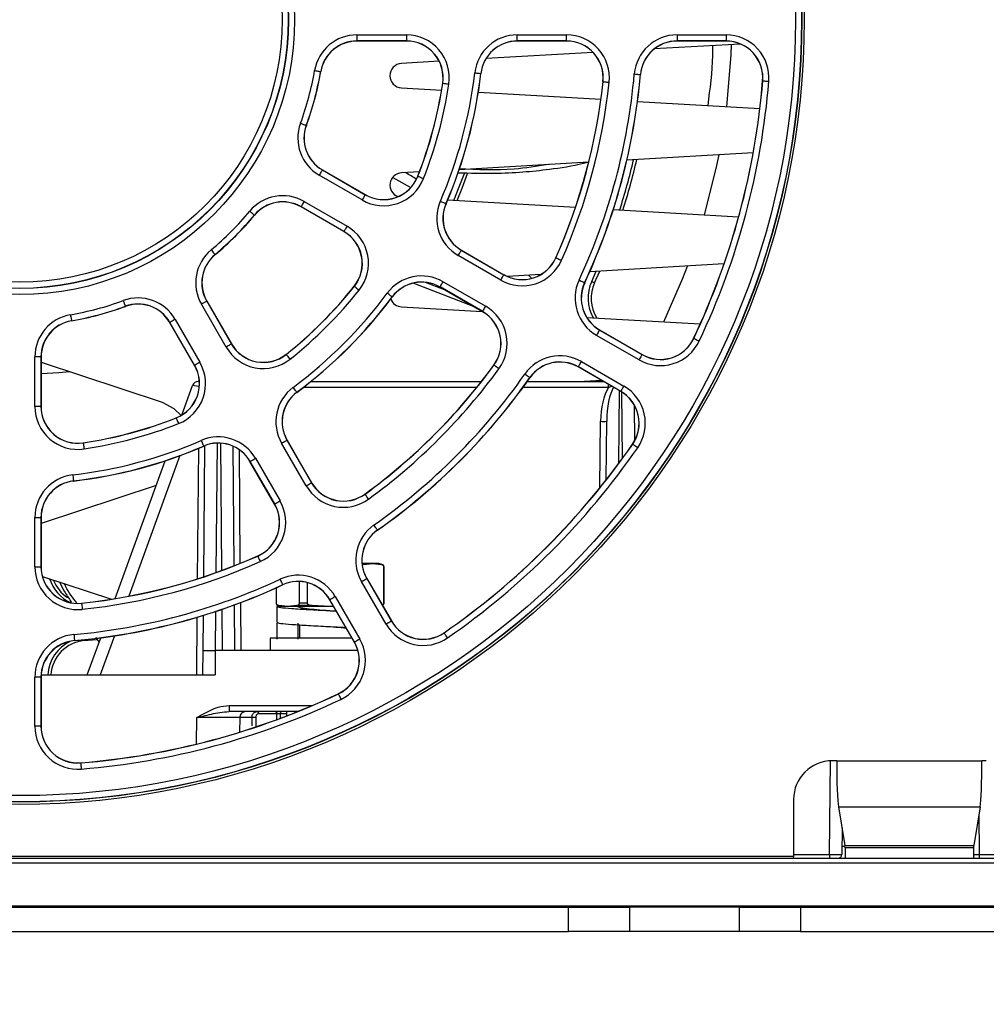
# Paper-space layout 'Sheet1' of a CAD drawing. Header units: millimetres. Extents: x -7 to 413, y -20 to 277.
# Tile 4 of 108: x 48 to 64, y 24 to 40. Entities that reach past the tile are written whole.
import ezdxf

# ---------------------------------------------------------------- set-up
doc = ezdxf.new("R2010")
doc.units = ezdxf.units.MM
doc.header["$PDSIZE"] = -1
doc.styles.add('SLDTEXTSTYLE1', font='TXT', dxfattribs={"width": 0.75})
doc.dimstyles.new('SLDDIMSTYLE1', dxfattribs={"dimtxt": 2.5, "dimasz": 3, "dimexe": 0, "dimexo": 0.0625, "dimtad": 1, "dimdec": 1, "dimlfac": 5, "dimrnd": 1e-09, "dimzin": 4, "dimdsep": 46, "dimtxsty": 'SLDTEXTSTYLE1', "dimblk1": 'CLOSED', "dimblk2": 'CLOSED', "dimsah": 1, "dimcen": 0.09, "dimadec": 0, "dimazin": 1, "dimtfac": 1, "dimtofl": 0, "dimtmove": 0, "dimatfit": 3, "dimldrblk": 'CLOSED', "dimfxl": 0, "dimfrac": 2, "dimtolj": 1, "dimtzin": 12, "dimarcsym": 0})
doc.dimstyles.new('SLDDIMSTYLE5', dxfattribs={"dimtxt": 2.5, "dimasz": 3, "dimexe": 0, "dimexo": 0.0625, "dimtad": 1, "dimdec": 0, "dimlfac": 5, "dimrnd": 1e-09, "dimzin": 12, "dimdsep": 46, "dimtxsty": 'SLDTEXTSTYLE1', "dimblk1": 'CLOSED', "dimblk2": 'CLOSED', "dimsah": 1, "dimcen": 0.09, "dimadec": 0, "dimazin": 3, "dimtfac": 1, "dimtofl": 0, "dimtmove": 0, "dimatfit": 3, "dimldrblk": 'CLOSED', "dimfxl": 0, "dimfrac": 2, "dimtolj": 1, "dimtzin": 12, "dimarcsym": 0})

# ---------------------------------------------------------------- blocks, each defined once
blk = doc.blocks.new('_Closed')
at = {"color": 0, "linetype": 'ByBlock', "lineweight": -2}
for p, q in [((-1, 0.166667), (0, 0)), ((-1, 0.166667), (-1, -0.166667)), ((0, 0), (-1, -0.166667)), ((0, 0), (-1, 0))]:
    blk.add_line(p, q, dxfattribs=at)
blk = doc.blocks.new('_D_13')
at = {"color": 0, "linetype": 'Continuous', "lineweight": -2}
for p, q in [((32.425, 26.297), (32.425, 7.647)), ((121.616, 26.297), (121.616, 7.647)), ((35.425, 7.647), (118.616, 7.647))]:
    blk.add_line(p, q, dxfattribs=at)
at = {"layer": 'Defpoints', "color": 0}
for p in [(32.425, 26.36), (121.616, 26.36), (121.616, 7.647)]:
    blk.add_point(p, dxfattribs=at)
at = {"color": 0, "lineweight": -2, "xscale": 3, "yscale": 3, "zscale": 3, "rotation": 180}
blk.add_blockref('_Closed', (32.425, 7.647), dxfattribs=at)
at = {"color": 0, "lineweight": -2, "xscale": 3, "yscale": 3, "zscale": 3}
blk.add_blockref('_Closed', (121.616, 7.647), dxfattribs=at)
at = {"color": 0, "lineweight": 18, "insert": (77.021, 10.772), "char_height": 2.5, "attachment_point": 2, "style": 'SLDTEXTSTYLE1'}
blk.add_mtext('\\A1;446.0', dxfattribs=at)
blk = doc.blocks.new('_D_14')
at = {"color": 0, "linetype": 'Continuous', "lineweight": -2}
for p, q in [((33.58, 25.487), (33.58, 15.128)), ((120.46, 25.487), (120.46, 15.128)), ((36.58, 15.128), (117.46, 15.128))]:
    blk.add_line(p, q, dxfattribs=at)
at = {"layer": 'Defpoints', "color": 0}
for p in [(33.58, 25.55), (120.46, 25.55), (120.46, 15.128)]:
    blk.add_point(p, dxfattribs=at)
at = {"color": 0, "lineweight": -2, "xscale": 3, "yscale": 3, "zscale": 3, "rotation": 180}
blk.add_blockref('_Closed', (33.58, 15.128), dxfattribs=at)
at = {"color": 0, "lineweight": -2, "xscale": 3, "yscale": 3, "zscale": 3}
blk.add_blockref('_Closed', (120.46, 15.128), dxfattribs=at)
at = {"color": 0, "lineweight": 18, "insert": (77.02, 18.253), "char_height": 2.5, "attachment_point": 2, "style": 'SLDTEXTSTYLE1'}
blk.add_mtext('\\A1;(434)', dxfattribs=at)
blk = doc.blocks.new('_D_15')
at = {"color": 0, "linetype": 'Continuous', "lineweight": -2}
for p, q in [((48.764, 87.067), (13.119, 87.067)), ((13.119, 28.128), (13.119, 84.067)), ((33.518, 25.128), (13.119, 25.128))]:
    blk.add_line(p, q, dxfattribs=at)
at = {"layer": 'Defpoints', "color": 0}
for p in [(13.119, 87.067), (48.827, 87.067), (33.58, 25.128)]:
    blk.add_point(p, dxfattribs=at)
at = {"color": 0, "lineweight": -2, "xscale": 3, "yscale": 3, "zscale": 3}
for p, rotation in [((13.119, 87.067), 90.0000000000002), ((13.119, 25.128), 270.0000000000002)]:
    blk.add_blockref('_Closed', p, dxfattribs=dict(at, rotation=rotation))
at = {"color": 0, "lineweight": 18, "insert": (9.994, 56.097), "char_height": 2.5, "attachment_point": 2, "rotation": 90, "style": 'SLDTEXTSTYLE1'}
blk.add_mtext('\\A1;310', dxfattribs=at)

psp = doc.layouts.new('Sheet1')

# ---------------------------------------------------------------- linework, layer by layer
at = {"color": 7, "linetype": 'Continuous', "lineweight": 25}
for p, q in [((53.66, 39.801), (54.47, 39.801)), ((53.66, 39.801), (53.66, 39.701)), ((54.47, 39.801), (54.47, 39.701)), ((56.285, 39.801), (57.09, 39.801)), ((56.285, 39.701), (56.285, 39.801)), ((57.09, 39.701), (57.09, 39.801)), ((58.899, 39.801), (59.702, 39.801)), ((58.899, 39.801), (58.899, 39.701)), ((59.702, 39.801), (59.702, 39.701)), ((54.47, 39.701), (53.66, 39.701)), ((53.66, 39.701), (53.66, 39.698)), ((54.47, 39.698), (53.66, 39.698)), ((54.47, 39.701), (54.47, 39.698)), ((57.09, 39.701), (56.285, 39.701)), ((56.285, 39.701), (56.285, 39.698)), ((57.09, 39.698), (56.285, 39.698)), ((57.09, 39.701), (57.09, 39.698)), ((59.938, 39.65), (58.527, 39.569)), ((59.702, 39.701), (58.899, 39.701)), ((58.899, 39.701), (58.899, 39.698)), ((59.702, 39.698), (58.899, 39.698)), ((59.702, 39.701), (59.702, 39.698)), ((57.525, 39.512), (55.774, 39.411)), ((55.006, 39.367), (54.389, 39.332)), ((53.066, 39.2), (53.068, 39.2)), ((55.687, 39.168), (55.689, 39.168)), ((58.299, 39.151), (58.301, 39.151)), ((60.3, 39.168), (60.3, 39.049)), ((55.066, 39.009), (55.063, 39.009)), ((57.689, 39.035), (57.687, 39.035)), ((60.302, 39.049), (60.3, 39.049)), ((54.389, 38.933), (55.045, 38.895)), ((55.647, 38.861), (57.652, 38.746)), ((58.253, 38.712), (60.254, 38.597)), ((52.83, 38.32), (52.832, 38.319)), ((60.145, 37.87), (58.079, 37.752)), ((57.453, 37.716), (55.334, 37.594)), ((53.094, 37.59), (53.095, 37.592)), ((53.094, 37.59), (53.796, 37.185)), ((53.095, 37.592), (53.797, 37.187)), ((54.682, 37.557), (54.389, 37.54)), ((53.746, 37.098), (53.044, 37.503)), ((54.247, 37.467), (54.531, 37.309)), ((54.658, 37.486), (54.655, 37.487)), ((52.796, 37.074), (53.498, 36.669)), ((53.796, 37.185), (53.797, 37.187)), ((55.145, 37.098), (57.236, 36.978)), ((52.746, 36.988), (52.745, 36.986)), ((53.447, 36.581), (52.745, 36.986)), ((53.448, 36.583), (52.746, 36.988)), ((55.116, 37.037), (55.118, 37.036)), ((57.856, 36.943), (59.907, 36.825)), ((51.982, 36.851), (51.984, 36.85)), ((53.448, 36.583), (53.447, 36.581)), ((55.368, 36.277), (55.369, 36.279)), ((55.368, 36.277), (56.065, 35.874)), ((55.369, 36.279), (56.066, 35.876)), ((51.337, 36.207), (51.339, 36.205)), ((56.015, 35.788), (55.318, 36.19)), ((56.917, 36.152), (56.915, 36.153)), ((59.667, 36.051), (57.47, 35.925)), ((57.503, 35.766), (57.578, 35.931)), ((57.548, 35.745), (57.634, 35.934)), ((56.065, 35.874), (56.066, 35.876)), ((56.671, 35.879), (56.122, 35.848)), ((56.467, 35.868), (56.517, 35.818)), ((57.503, 35.766), (57.548, 35.745)), ((53.618, 35.686), (53.616, 35.687)), ((55.567, 35.357), (54.582, 35.737)), ((55.093, 35.63), (54.783, 35.75)), ((55.02, 35.675), (55.019, 35.673)), ((55.716, 35.27), (55.019, 35.673)), ((55.718, 35.272), (55.02, 35.675)), ((55.07, 35.761), (55.768, 35.359)), ((57.386, 35.746), (57.388, 35.745)), ((51.201, 35.442), (51.203, 35.444)), ((51.203, 35.444), (51.608, 34.742)), ((54.236, 35.513), (54.238, 35.511)), ((49.869, 35.359), (49.87, 35.357)), ((51.52, 34.691), (51.114, 35.393)), ((51.201, 35.442), (51.606, 34.741)), ((54.389, 35.349), (55.71, 35.274)), ((48.988, 35.123), (48.989, 35.121)), ((50.686, 35.145), (51.091, 34.443)), ((55.718, 35.272), (55.716, 35.27)), ((57.423, 35.176), (59.279, 35.069)), ((50.599, 35.095), (50.597, 35.094)), ((51.002, 34.392), (50.597, 35.094)), ((51.004, 34.393), (50.599, 35.095)), ((57.631, 34.97), (57.632, 34.972)), ((57.631, 34.97), (58.327, 34.569)), ((57.632, 34.972), (58.328, 34.571)), ((58.277, 34.482), (57.581, 34.883)), ((59.172, 34.833), (59.17, 34.834)), ((51.606, 34.741), (51.608, 34.742)), ((48.388, 33.719), (48.388, 34.529)), ((48.488, 34.529), (48.388, 34.529)), ((48.488, 34.529), (48.488, 33.719)), ((48.488, 34.529), (48.491, 34.529)), ((48.491, 34.529), (48.491, 33.719)), ((52.503, 34.571), (52.502, 34.573)), ((58.327, 34.569), (58.328, 34.571)), ((48.491, 34.442), (50.47, 33.788)), ((51.004, 34.393), (51.002, 34.392)), ((55.903, 34.396), (55.901, 34.397)), ((57.284, 34.368), (57.282, 34.366)), ((57.978, 33.965), (57.282, 34.366)), ((57.979, 33.967), (57.284, 34.368)), ((57.334, 34.455), (58.029, 34.053)), ((56.489, 34.192), (56.491, 34.191)), ((50.794, 33.579), (50.97, 34.062)), ((51.064, 34.128), (51.081, 34.128)), ((52.907, 34.128), (55.698, 34.128)), ((56.447, 34.128), (57.694, 34.128)), ((57.666, 34.145), (57.379, 34.128)), ((57.43, 34.131), (57.438, 34.128)), ((52.676, 33.953), (52.678, 33.951)), ((57.979, 33.967), (57.978, 33.965)), ((48.488, 33.719), (48.388, 33.719)), ((48.488, 33.719), (48.491, 33.719)), ((58.197, 33.746), (58.202, 33.153)), ((50.703, 33.531), (50.702, 33.534)), ((57.74, 32.518), (57.748, 33.477)), ((49.18, 33.123), (49.18, 33.126)), ((51.152, 33.073), (51.153, 33.07)), ((51.153, 30.933), (51.171, 33.078)), ((51.63, 33.07), (51.647, 31.111)), ((52.83, 32.421), (52.427, 33.118)), ((52.514, 33.168), (52.516, 33.17)), ((52.514, 33.168), (52.916, 32.471)), ((52.516, 33.17), (52.919, 32.472)), ((58.173, 33.102), (58.171, 33.103)), ((51.999, 32.871), (52.401, 32.174)), ((49.701, 30.576), (50.521, 32.831)), ((51.912, 32.821), (51.91, 32.82)), ((52.312, 32.122), (51.91, 32.82)), ((52.315, 32.124), (51.912, 32.821)), ((50.374, 32.427), (48.491, 31.804)), ((49.021, 32.502), (49.021, 32.499)), ((52.916, 32.471), (52.919, 32.472)), ((53.793, 32.285), (53.791, 32.287)), ((52.315, 32.124), (52.312, 32.122)), ((48.388, 31.098), (48.388, 31.903)), ((48.388, 31.903), (48.488, 31.903)), ((48.488, 31.903), (48.488, 31.098)), ((48.488, 31.903), (48.491, 31.903)), ((48.491, 31.903), (48.491, 31.098)), ((53.996, 31.7), (53.998, 31.698)), ((52.037, 31.272), (52.036, 31.274)), ((48.388, 31.098), (48.488, 31.098)), ((48.488, 31.098), (48.491, 31.098)), ((53.913, 31.148), (53.745, 31.148)), ((53.766, 31.134), (53.747, 31.134)), ((53.766, 31.134), (53.913, 31.148)), ((53.913, 31.148), (54.06, 31.134)), ((54.02, 31.148), (53.913, 31.148)), ((54.073, 31.134), (54.02, 31.148)), ((54.099, 31.096), (54.099, 30.501)), ((54.102, 30.501), (54.102, 31.096)), ((48.512, 30.94), (49.643, 30.566)), ((52.443, 30.803), (52.444, 30.8)), ((52.713, 30.856), (52.713, 30.501)), ((52.849, 30.501), (52.849, 30.837)), ((54.136, 30.16), (53.734, 30.855)), ((53.821, 30.905), (53.823, 30.906)), ((53.821, 30.905), (54.222, 30.21)), ((53.823, 30.906), (54.224, 30.211)), ((52.338, 30.752), (52.338, 30.501)), ((52.342, 30.501), (52.342, 30.754)), ((49.154, 30.499), (49.154, 30.502)), ((51.652, 30.472), (51.659, 29.728)), ((52.368, 30.462), (52.42, 30.448)), ((52.528, 30.448), (52.381, 30.462)), ((52.675, 30.462), (52.528, 30.448)), ((52.926, 30.462), (52.675, 30.462)), ((52.849, 30.501), (52.713, 30.501)), ((53.22, 30.448), (52.926, 30.462)), ((53.219, 30.558), (53.217, 30.556)), ((53.618, 29.861), (53.217, 30.556)), ((53.62, 29.862), (53.219, 30.558)), ((53.278, 30.451), (53.22, 30.448)), ((53.305, 30.608), (53.707, 29.912)), ((51.142, 29.728), (51.147, 30.301)), ((52.35, 30.448), (52.35, 30.188)), ((52.411, 30.448), (52.35, 30.448)), ((52.528, 30.448), (52.42, 30.448)), ((53.22, 30.448), (52.528, 30.448)), ((53.279, 30.448), (53.22, 30.448)), ((53.223, 30.378), (53.222, 30.378)), ((52.357, 29.914), (52.357, 30.174)), ((52.695, 30.174), (52.695, 29.914)), ((52.72, 30.146), (52.72, 29.928)), ((54.222, 30.21), (54.224, 30.211)), ((55.087, 30.016), (55.085, 30.018)), ((49.038, 29.89), (49.038, 29.888)), ((49.198, 29.888), (49.399, 29.907)), ((49.247, 29.328), (49.467, 29.935)), ((49.384, 29.938), (49.441, 29.863)), ((52.24, 29.928), (52.24, 29.728)), ((53.579, 29.928), (52.24, 29.928)), ((53.62, 29.862), (53.618, 29.861)), ((51.139, 29.328), (51.142, 29.728)), ((51.142, 29.728), (51.342, 29.728)), ((51.342, 29.728), (51.339, 29.328)), ((53.675, 29.728), (51.342, 29.728)), ((48.492, 29.328), (51.339, 29.328)), ((48.388, 28.487), (48.388, 29.29)), ((48.488, 29.29), (48.388, 29.29)), ((48.488, 29.29), (48.488, 28.487)), ((48.488, 29.29), (48.491, 29.29)), ((48.491, 29.29), (48.491, 28.487)), ((53.356, 29.016), (53.355, 29.019)), ((51.568, 28.827), (51.568, 28.728)), ((52.69, 28.728), (51.568, 28.728)), ((52.349, 28.689), (52.049, 28.689)), ((52.509, 28.728), (52.509, 28.657)), ((51.741, 28.629), (51.738, 28.391)), ((51.943, 28.629), (51.741, 28.629)), ((48.488, 28.487), (48.388, 28.487)), ((48.488, 28.487), (48.491, 28.487)), ((49.14, 27.887), (49.14, 27.889)), ((61.512, 27.923), (61.441, 27.923)), ((61.512, 27.923), (63.889, 27.923)), ((63.961, 27.923), (63.889, 27.923)), ((60.806, 27.288), (60.806, 26.36)), ((61.541, 27.166), (63.86, 27.166)), ((61.541, 27.166), (61.647, 26.537)), ((63.86, 27.166), (63.755, 26.537)), ((61.599, 26.825), (61.595, 26.388)), ((61.647, 26.537), (63.755, 26.537)), ((63.753, 26.499), (61.648, 26.499)), ((61.648, 26.499), (61.648, 26.328)), ((63.753, 26.499), (63.753, 26.328)), ((32.425, 26.36), (60.806, 26.36)), ((33.58, 26.328), (120.46, 26.328)), ((60.806, 26.36), (60.801, 26.328)), ((61.395, 26.388), (61.395, 26.328)), ((61.54, 26.328), (61.54, 26.328)), ((63.846, 26.388), (63.846, 26.328)), ((33.58, 26.253), (120.46, 26.253)), ((33.58, 25.55), (120.46, 25.55)), ((35.58, 25.528), (57.12, 25.528)), ((57.12, 25.128), (57.12, 25.528)), ((57.12, 25.528), (58.12, 25.528)), ((58.12, 25.528), (58.12, 25.128)), ((59.92, 25.528), (58.12, 25.528)), ((59.92, 25.128), (59.92, 25.528)), ((59.92, 25.528), (60.92, 25.528)), ((60.92, 25.528), (60.92, 25.128)), ((60.92, 25.528), (93.12, 25.528)), ((35.58, 25.128), (57.12, 25.128)), ((58.12, 25.128), (57.12, 25.128)), ((59.92, 25.128), (58.12, 25.128)), ((60.92, 25.128), (59.92, 25.128)), ((60.92, 25.128), (93.12, 25.128))]:
    psp.add_line(p, q, dxfattribs=at)
at = {"color": 8, "linetype": 'Continuous', "lineweight": 25}
for p, q in [((55.619, 34.029), (52.781, 34.029)), ((57.78, 34.029), (56.375, 34.029)), ((57.78, 34.029), (57.78, 34.079)), ((57.952, 33.98), (57.941, 32.782)), ((58.005, 32.87), (57.996, 33.954)), ((57.638, 32.391), (57.648, 33.477)), ((51.052, 30.9), (51.071, 33.036)), ((51.371, 33.119), (51.352, 31.001)), ((51.448, 31.036), (51.43, 33.118)), ((50.764, 32.915), (49.927, 30.616)), ((51.73, 33.014), (51.746, 31.151)), ((54.073, 31.134), (54.06, 31.134)), ((54.102, 31.096), (54.099, 31.096)), ((51.752, 30.509), (51.759, 29.728)), ((52.342, 30.501), (52.338, 30.501)), ((52.381, 30.462), (52.368, 30.462)), ((54.102, 30.501), (54.099, 30.501)), ((51.347, 30.365), (51.341, 29.728)), ((51.46, 29.728), (51.454, 30.401)), ((51.039, 29.328), (51.047, 30.271)), ((49.691, 29.967), (49.459, 29.328)), ((49.196, 29.903), (49.198, 29.888)), ((51.568, 28.827), (52.929, 28.827)), ((52.349, 28.597), (52.349, 28.689)), ((52.509, 28.689), (52.405, 28.689)), ((52.405, 28.689), (52.405, 28.618)), ((51.037, 28.197), (51.041, 28.629)), ((51.943, 28.492), (51.943, 28.629)), ((61.395, 26.388), (61.408, 27.922)), ((63.84, 27.05), (63.846, 26.388)), ((61.598, 26.715), (61.617, 26.715)), ((61.648, 26.518), (61.596, 26.518)), ((60.806, 26.388), (61.395, 26.388)), ((63.846, 26.388), (64.595, 26.388))]:
    psp.add_line(p, q, dxfattribs=at)
at = {"color": 7, "linetype": 'Continuous', "lineweight": 25, "flags": 128}
for points in [[(59.712, 38.628), (59.786, 39.471), (59.793, 39.641)], [(52.967, 39.217), (52.986, 39.214), (53.005, 39.211), (53.021, 39.208), (53.036, 39.205), (53.049, 39.203), (53.058, 39.202), (53.064, 39.201), (53.066, 39.2)], [(55.588, 39.18), (55.607, 39.177), (55.625, 39.175), (55.642, 39.173), (55.657, 39.171), (55.67, 39.17), (55.679, 39.169), (55.685, 39.168), (55.687, 39.168)], [(58.199, 39.16), (58.218, 39.158), (58.237, 39.157), (58.254, 39.155), (58.269, 39.154), (58.281, 39.153), (58.291, 39.152), (58.296, 39.151), (58.299, 39.151)], [(55.066, 39.009), (55.068, 39.008), (55.074, 39.008), (55.083, 39.006), (55.095, 39.004), (55.11, 39.002), (55.127, 39), (55.145, 38.997), (55.164, 38.994)], [(57.689, 39.035), (57.692, 39.034), (57.698, 39.034), (57.707, 39.033), (57.719, 39.031), (57.734, 39.03), (57.751, 39.028), (57.77, 39.026), (57.789, 39.024)], [(60.302, 39.049), (60.304, 39.049), (60.31, 39.048), (60.32, 39.047), (60.332, 39.046), (60.347, 39.045), (60.364, 39.044), (60.383, 39.042), (60.402, 39.041)], [(52.736, 38.354), (52.754, 38.348), (52.772, 38.341), (52.788, 38.335), (52.802, 38.33), (52.813, 38.326), (52.822, 38.323), (52.828, 38.321), (52.83, 38.32)], [(59.349, 36.857), (59.539, 37.612), (59.586, 37.838)], [(53.094, 37.59), (53.093, 37.588), (53.09, 37.583), (53.085, 37.575), (53.079, 37.564), (53.071, 37.551), (53.063, 37.536), (53.054, 37.52), (53.044, 37.503)], [(54.658, 37.486), (54.66, 37.485), (54.665, 37.483), (54.674, 37.48), (54.685, 37.475), (54.699, 37.469), (54.715, 37.463), (54.733, 37.456), (54.751, 37.449)], [(55.247, 37.092), (55.336, 37.311), (55.419, 37.533)], [(55.3, 37.089), (55.383, 37.292), (55.472, 37.532)], [(52.796, 37.074), (52.787, 37.058), (52.777, 37.042), (52.769, 37.027), (52.761, 37.014), (52.755, 37.003), (52.75, 36.995), (52.747, 36.99), (52.746, 36.988)], [(53.796, 37.185), (53.794, 37.183), (53.792, 37.178), (53.787, 37.169), (53.781, 37.159), (53.773, 37.146), (53.765, 37.131), (53.755, 37.115), (53.746, 37.098)], [(55.024, 37.077), (55.042, 37.069), (55.059, 37.062), (55.075, 37.055), (55.089, 37.049), (55.1, 37.044), (55.109, 37.04), (55.114, 37.038), (55.116, 37.037)], [(51.905, 36.915), (51.92, 36.903), (51.934, 36.891), (51.947, 36.88), (51.959, 36.871), (51.969, 36.863), (51.976, 36.857), (51.98, 36.853), (51.982, 36.851)], [(53.498, 36.669), (53.488, 36.653), (53.479, 36.636), (53.471, 36.622), (53.463, 36.609), (53.457, 36.598), (53.452, 36.59), (53.449, 36.585), (53.448, 36.583)], [(51.273, 36.284), (51.286, 36.269), (51.298, 36.255), (51.309, 36.241), (51.318, 36.23), (51.326, 36.22), (51.332, 36.213), (51.336, 36.209), (51.337, 36.207)], [(55.318, 36.19), (55.328, 36.207), (55.337, 36.223), (55.346, 36.238), (55.353, 36.251), (55.359, 36.262), (55.364, 36.27), (55.367, 36.275), (55.368, 36.277)], [(56.917, 36.152), (56.919, 36.151), (56.924, 36.148), (56.933, 36.144), (56.944, 36.139), (56.958, 36.133), (56.974, 36.126), (56.991, 36.119), (57.008, 36.111)], [(58.683, 35.104), (58.994, 35.818), (59.071, 36.017)], [(56.015, 35.788), (56.025, 35.804), (56.034, 35.82), (56.043, 35.835), (56.05, 35.848), (56.056, 35.859), (56.061, 35.867), (56.064, 35.872), (56.065, 35.874)], [(57.296, 35.788), (57.313, 35.78), (57.33, 35.772), (57.345, 35.765), (57.359, 35.759), (57.37, 35.753), (57.379, 35.749), (57.384, 35.747), (57.386, 35.746)], [(53.618, 35.686), (53.62, 35.684), (53.624, 35.681), (53.632, 35.675), (53.641, 35.667), (53.653, 35.658), (53.667, 35.647), (53.681, 35.635), (53.696, 35.623)], [(55.02, 35.675), (55.022, 35.677), (55.025, 35.682), (55.029, 35.69), (55.035, 35.701), (55.043, 35.714), (55.052, 35.729), (55.061, 35.745), (55.07, 35.761)], [(49.834, 35.453), (49.841, 35.435), (49.848, 35.417), (49.853, 35.401), (49.859, 35.387), (49.863, 35.375), (49.866, 35.367), (49.868, 35.361), (49.869, 35.359)], [(54.236, 35.513), (54.234, 35.514), (54.229, 35.518), (54.222, 35.523), (54.212, 35.531), (54.2, 35.54), (54.186, 35.55), (54.171, 35.561), (54.156, 35.572)], [(51.201, 35.442), (51.199, 35.441), (51.194, 35.438), (51.186, 35.434), (51.175, 35.428), (51.162, 35.42), (51.147, 35.411), (51.131, 35.402), (51.114, 35.393)], [(55.718, 35.272), (55.719, 35.274), (55.722, 35.279), (55.726, 35.287), (55.733, 35.298), (55.74, 35.311), (55.749, 35.326), (55.758, 35.342), (55.768, 35.359)], [(48.972, 35.222), (48.975, 35.203), (48.978, 35.184), (48.981, 35.167), (48.983, 35.153), (48.986, 35.14), (48.987, 35.131), (48.988, 35.125), (48.988, 35.123)], [(50.686, 35.145), (50.669, 35.135), (50.653, 35.126), (50.638, 35.117), (50.625, 35.11), (50.614, 35.104), (50.606, 35.099), (50.601, 35.096), (50.599, 35.095)], [(57.631, 34.97), (57.63, 34.968), (57.627, 34.963), (57.623, 34.955), (57.616, 34.944), (57.609, 34.931), (57.6, 34.916), (57.591, 34.9), (57.581, 34.883)], [(59.172, 34.833), (59.174, 34.832), (59.18, 34.829), (59.188, 34.825), (59.2, 34.82), (59.213, 34.814), (59.229, 34.806), (59.245, 34.798), (59.263, 34.79)], [(51.606, 34.741), (51.604, 34.74), (51.599, 34.737), (51.591, 34.732), (51.58, 34.726), (51.567, 34.718), (51.552, 34.71), (51.536, 34.7), (51.52, 34.691)], [(52.503, 34.571), (52.505, 34.569), (52.508, 34.564), (52.514, 34.557), (52.522, 34.547), (52.531, 34.536), (52.542, 34.522), (52.554, 34.508), (52.566, 34.493)], [(58.327, 34.569), (58.325, 34.567), (58.323, 34.562), (58.318, 34.554), (58.312, 34.543), (58.304, 34.53), (58.296, 34.515), (58.286, 34.499), (58.277, 34.482)], [(51.091, 34.443), (51.074, 34.434), (51.058, 34.424), (51.043, 34.416), (51.03, 34.408), (51.019, 34.402), (51.011, 34.397), (51.006, 34.394), (51.004, 34.393)], [(55.984, 34.337), (55.969, 34.348), (55.954, 34.359), (55.94, 34.369), (55.928, 34.378), (55.918, 34.386), (55.91, 34.391), (55.905, 34.395), (55.903, 34.396)], [(57.284, 34.368), (57.285, 34.37), (57.288, 34.375), (57.292, 34.383), (57.299, 34.394), (57.306, 34.407), (57.315, 34.422), (57.324, 34.438), (57.334, 34.455)], [(48.963, 34.286), (48.779, 34.268), (48.491, 34.251)], [(56.489, 34.192), (56.487, 34.194), (56.483, 34.197), (56.475, 34.202), (56.465, 34.21), (56.452, 34.218), (56.438, 34.228), (56.423, 34.239), (56.407, 34.25)], [(52.676, 33.953), (52.675, 33.955), (52.671, 33.959), (52.666, 33.967), (52.658, 33.977), (52.649, 33.989), (52.639, 34.003), (52.628, 34.018), (52.616, 34.033)], [(57.979, 33.967), (57.98, 33.969), (57.983, 33.974), (57.988, 33.982), (57.994, 33.993), (58.002, 34.006), (58.01, 34.02), (58.019, 34.037), (58.029, 34.053)], [(50.47, 33.788), (50.664, 33.688), (50.79, 33.569)], [(50.703, 33.531), (50.704, 33.529), (50.706, 33.524), (50.709, 33.515), (50.714, 33.504), (50.719, 33.489), (50.726, 33.474), (50.732, 33.456), (50.74, 33.438)], [(49.18, 33.123), (49.18, 33.121), (49.181, 33.115), (49.183, 33.106), (49.185, 33.094), (49.187, 33.079), (49.189, 33.062), (49.192, 33.043), (49.195, 33.024)], [(51.112, 33.165), (51.12, 33.147), (51.127, 33.13), (51.134, 33.114), (51.14, 33.1), (51.145, 33.089), (51.148, 33.08), (51.151, 33.075), (51.152, 33.073)], [(52.427, 33.118), (52.444, 33.128), (52.46, 33.137), (52.475, 33.146), (52.488, 33.153), (52.499, 33.16), (52.507, 33.164), (52.512, 33.167), (52.514, 33.168)], [(58.255, 33.045), (58.239, 33.056), (58.224, 33.067), (58.21, 33.076), (58.198, 33.085), (58.187, 33.092), (58.18, 33.097), (58.175, 33.101), (58.173, 33.102)], [(51.912, 32.821), (51.914, 32.822), (51.919, 32.825), (51.927, 32.83), (51.938, 32.836), (51.951, 32.843), (51.966, 32.852), (51.982, 32.861), (51.999, 32.871)], [(49.009, 32.601), (49.012, 32.582), (49.014, 32.564), (49.016, 32.546), (49.017, 32.532), (49.019, 32.519), (49.02, 32.51), (49.021, 32.504), (49.021, 32.502)], [(52.83, 32.421), (52.847, 32.431), (52.863, 32.44), (52.878, 32.449), (52.891, 32.456), (52.901, 32.463), (52.909, 32.467), (52.915, 32.47), (52.916, 32.471)], [(53.852, 32.205), (53.84, 32.22), (53.829, 32.235), (53.819, 32.249), (53.81, 32.261), (53.803, 32.271), (53.798, 32.279), (53.794, 32.284), (53.793, 32.285)], [(52.315, 32.124), (52.316, 32.125), (52.322, 32.128), (52.33, 32.132), (52.34, 32.139), (52.354, 32.146), (52.368, 32.155), (52.384, 32.164), (52.401, 32.174)], [(53.996, 31.7), (53.995, 31.701), (53.992, 31.706), (53.986, 31.714), (53.979, 31.724), (53.971, 31.736), (53.961, 31.75), (53.95, 31.766), (53.939, 31.781)], [(52.037, 31.272), (52.038, 31.27), (52.041, 31.264), (52.044, 31.256), (52.049, 31.245), (52.056, 31.231), (52.062, 31.215), (52.07, 31.198), (52.078, 31.18)], [(52.401, 30.893), (52.409, 30.876), (52.417, 30.859), (52.424, 30.843), (52.43, 30.83), (52.435, 30.818), (52.439, 30.81), (52.442, 30.805), (52.443, 30.803)], [(53.734, 30.855), (53.751, 30.865), (53.767, 30.874), (53.782, 30.883), (53.795, 30.89), (53.806, 30.896), (53.814, 30.901), (53.819, 30.904), (53.821, 30.905)], [(49.154, 30.499), (49.154, 30.497), (49.155, 30.491), (49.156, 30.482), (49.157, 30.47), (49.159, 30.455), (49.161, 30.438), (49.163, 30.419), (49.165, 30.4)], [(53.305, 30.608), (53.289, 30.598), (53.273, 30.589), (53.258, 30.58), (53.245, 30.573), (53.234, 30.566), (53.226, 30.562), (53.221, 30.559), (53.219, 30.558)], [(54.136, 30.16), (54.152, 30.169), (54.168, 30.179), (54.183, 30.187), (54.196, 30.195), (54.207, 30.201), (54.215, 30.206), (54.22, 30.209), (54.222, 30.21)], [(49.029, 29.99), (49.031, 29.971), (49.032, 29.952), (49.034, 29.935), (49.035, 29.92), (49.036, 29.908), (49.037, 29.898), (49.037, 29.892), (49.038, 29.89)], [(55.144, 29.933), (55.133, 29.949), (55.122, 29.965), (55.112, 29.979), (55.104, 29.991), (55.097, 30.001), (55.091, 30.009), (55.088, 30.014), (55.087, 30.016)], [(53.707, 29.912), (53.69, 29.903), (53.674, 29.893), (53.659, 29.885), (53.646, 29.877), (53.635, 29.871), (53.627, 29.866), (53.622, 29.863), (53.62, 29.862)], [(53.356, 29.016), (53.357, 29.014), (53.359, 29.009), (53.363, 29.001), (53.369, 28.989), (53.375, 28.976), (53.383, 28.96), (53.39, 28.943), (53.399, 28.926)], [(52.024, 28.728), (52.029, 28.727), (52.033, 28.725), (52.038, 28.722), (52.042, 28.717), (52.045, 28.711), (52.047, 28.704), (52.049, 28.697), (52.049, 28.689)], [(52.323, 28.728), (52.328, 28.727), (52.333, 28.725), (52.337, 28.722), (52.341, 28.717), (52.344, 28.711), (52.347, 28.704), (52.348, 28.697), (52.349, 28.689)], [(49.14, 27.887), (49.14, 27.884), (49.141, 27.879), (49.141, 27.869), (49.142, 27.857), (49.144, 27.842), (49.145, 27.825), (49.147, 27.806), (49.148, 27.787)]]:
    psp.add_lwpolyline(points, dxfattribs=at)
at = {"color": 7, "linetype": 'Continuous', "lineweight": 25}
for radius in [12.84, 12.8, 12.796, 12.696, 4.499, 4.399, 4.396, 4.296]:
    psp.add_circle((48.141, 40.048), radius, dxfattribs=at)
for centre, radius, start, end in [((53.66, 39.098), 0.702, 90, 170.2329), ((54.47, 39.098), 0.702, 351.4636, 90), ((56.285, 39.098), 0.702, 90, 173.3471), ((57.09, 39.098), 0.702, 353.9408, 90), ((58.899, 39.098), 0.702, 90, 174.9536), ((59.702, 39.098), 0.702, 355.3024, 90), ((53.66, 39.098), 0.602, 90, 170.2329), ((53.66, 39.098), 0.6, 90, 170.2329), ((54.47, 39.098), 0.602, 351.4636, 90), ((54.47, 39.098), 0.6, 351.4636, 90), ((56.285, 39.098), 0.602, 90, 173.3471), ((56.285, 39.098), 0.6, 90, 173.3471), ((57.09, 39.098), 0.602, 353.9408, 90), ((57.09, 39.098), 0.6, 353.9408, 90), ((58.899, 39.098), 0.602, 90, 174.9536), ((58.899, 39.098), 0.6, 90, 174.9536), ((59.702, 39.098), 0.602, 355.3024, 90), ((59.702, 39.098), 0.6, 355.3024, 90), ((54.401, 39.132), 0.2, 93.2765, 266.7235), ((48.141, 40.048), 4.898, 339.7671, 350.2329), ((48.141, 40.048), 4.998, 339.7671, 350.2329), ((48.141, 40.048), 5, 339.7671, 350.2329), ((48.141, 40.048), 7.498, 336.6529, 353.3471), ((48.141, 40.048), 7.598, 336.6529, 353.3471), ((48.141, 40.048), 7.6, 336.6529, 353.3471), ((48.141, 40.048), 10.098, 335.0464, 354.9536), ((48.141, 40.048), 10.198, 335.0464, 354.9536), ((48.141, 40.048), 10.2, 335.0464, 354.9536), ((48.141, 40.048), 7, 338.5364, 351.4636), ((48.141, 40.048), 7.002, 338.5364, 351.4636), ((48.141, 40.048), 7.102, 338.5364, 351.4636), ((48.141, 40.048), 9.6, 336.0592, 353.9408), ((48.141, 40.048), 9.602, 336.0592, 353.9408), ((48.141, 40.048), 9.702, 336.0592, 353.9408), ((48.141, 40.048), 12.2, 334.6976, 355.3024), ((48.141, 40.048), 12.202, 334.6976, 355.3024), ((48.141, 40.048), 12.302, 334.6976, 355.3024), ((53.395, 38.111), 0.702, 159.7671, 240), ((53.395, 38.111), 0.602, 159.7671, 240), ((53.395, 38.111), 0.6, 159.7671, 240), ((48.3, 40.048), 10.15, 342.147, 346.9585), ((48.3, 40.048), 10.2, 342.2205, 347.0413), ((54.401, 37.341), 0.2, 93.2765, 249.3226), ((54.097, 37.706), 0.702, 240, 338.5364), ((54.097, 37.706), 0.602, 240, 338.5364), ((54.097, 37.706), 0.6, 240, 338.5364), ((52.445, 36.466), 0.702, 60, 140.2329), ((52.445, 36.466), 0.602, 60, 140.2329), ((52.445, 36.466), 0.6, 60, 140.2329), ((55.669, 36.799), 0.702, 156.6529, 240), ((48.141, 40.048), 4.898, 309.7671, 320.2329), ((55.669, 36.799), 0.602, 156.6529, 240), ((55.669, 36.799), 0.6, 156.6529, 240), ((48.141, 40.048), 4.998, 309.7671, 320.2329), ((48.141, 40.048), 5, 309.7671, 320.2329), ((53.147, 36.061), 0.6, 321.4636, 60), ((53.147, 36.061), 0.602, 321.4636, 60), ((53.147, 36.061), 0.702, 321.4636, 60), ((51.723, 35.744), 0.702, 129.7671, 210), ((51.723, 35.744), 0.602, 129.7671, 210), ((51.723, 35.744), 0.6, 129.7671, 210), ((56.366, 36.396), 0.702, 240, 336.0592), ((56.366, 36.396), 0.602, 240, 336.0592), ((56.366, 36.396), 0.6, 240, 336.0592), ((54.719, 35.153), 0.702, 60, 143.3471), ((57.932, 35.492), 0.702, 155.0464, 240), ((58.092, 35.492), 0.65, 155.0464, 209.6907), ((48.141, 40.048), 7, 308.5364, 321.4636), ((48.141, 40.048), 7.002, 308.5364, 321.4636), ((48.141, 40.048), 7.102, 308.5364, 321.4636), ((54.719, 35.153), 0.602, 60, 143.3471), ((54.719, 35.153), 0.6, 60, 143.3471), ((57.932, 35.492), 0.602, 155.0464, 240), ((57.932, 35.492), 0.6, 155.0464, 240), ((58.092, 35.492), 0.6, 155.0464, 212.8655), ((48.141, 40.048), 4.898, 279.7671, 290.2329), ((50.077, 34.794), 0.702, 30, 110.2329), ((48.141, 40.048), 7.498, 306.6529, 323.3471), ((48.141, 40.048), 7.598, 306.6529, 323.3471), ((48.141, 40.048), 7.6, 306.6529, 323.3471), ((54.401, 35.549), 0.2, 200.5913, 266.7235), ((48.141, 40.048), 4.998, 279.7671, 290.2329), ((48.141, 40.048), 5, 279.7671, 290.2329), ((50.077, 34.794), 0.602, 30, 110.2329), ((50.077, 34.794), 0.6, 30, 110.2329), ((55.416, 34.751), 0.702, 323.9408, 60), ((49.091, 34.529), 0.702, 99.7671, 180), ((49.091, 34.529), 0.602, 99.7671, 180), ((55.416, 34.751), 0.6, 323.9408, 60), ((55.416, 34.751), 0.602, 323.9408, 60), ((49.091, 34.529), 0.6, 99.7671, 180), ((58.628, 35.09), 0.602, 240, 334.6976), ((58.628, 35.09), 0.6, 240, 334.6976), ((52.128, 35.042), 0.702, 210, 308.5364), ((52.128, 35.042), 0.602, 210, 308.5364), ((52.128, 35.042), 0.6, 210, 308.5364), ((58.628, 35.09), 0.702, 240, 334.6976), ((56.982, 33.846), 0.702, 60, 144.9536), ((50.482, 34.092), 0.6, 291.4636, 30), ((50.482, 34.092), 0.602, 291.4636, 30), ((50.482, 34.092), 0.702, 291.4636, 30), ((48.141, 40.048), 9.6, 306.0592, 323.9408), ((48.141, 40.048), 9.602, 306.0592, 323.9408), ((48.141, 40.048), 9.702, 306.0592, 323.9408), ((56.982, 33.846), 0.602, 60, 144.9536), ((56.982, 33.846), 0.6, 60, 144.9536), ((48.141, 40.048), 10.098, 305.0464, 324.9536), ((48.141, 40.048), 10.198, 305.0464, 324.9536), ((48.141, 40.048), 10.2, 305.0464, 324.9536), ((51.064, 34.028), 0.1, 90, 159.9993), ((53.036, 33.47), 0.702, 126.6529, 210), ((57.678, 33.445), 0.702, 325.3024, 60), ((53.036, 33.47), 0.602, 126.6529, 210), ((53.036, 33.47), 0.6, 126.6529, 210), ((57.678, 33.445), 0.6, 325.3024, 60), ((57.678, 33.445), 0.602, 325.3024, 60), ((49.091, 33.719), 0.702, 180, 278.5364), ((49.091, 33.719), 0.602, 180, 278.5364), ((49.091, 33.719), 0.6, 180, 278.5364), ((48.141, 40.048), 7, 278.5364, 291.4636), ((48.141, 40.048), 7.002, 278.5364, 291.4636), ((48.141, 40.048), 7.102, 278.5364, 291.4636), ((57.698, 36.349), 2.873, 269.0028, 270.9972), ((51.39, 32.52), 0.702, 30, 113.3471), ((48.141, 40.048), 7.498, 276.6529, 293.3471), ((48.141, 40.048), 7.598, 276.6529, 293.3471), ((48.141, 40.048), 7.6, 276.6529, 293.3471), ((51.39, 32.52), 0.602, 30, 113.3471), ((51.39, 32.52), 0.6, 30, 113.3471), ((48.141, 40.048), 12.2, 304.6976, 325.3024), ((48.141, 40.048), 12.202, 304.6976, 325.3024), ((48.141, 40.048), 12.302, 304.6976, 325.3024), ((49.091, 31.903), 0.702, 96.6529, 180), ((49.091, 31.903), 0.602, 96.6529, 180), ((49.091, 31.903), 0.6, 96.6529, 180), ((53.438, 32.772), 0.702, 210, 306.0592), ((53.438, 32.772), 0.602, 210, 306.0592), ((53.438, 32.772), 0.6, 210, 306.0592), ((51.793, 31.822), 0.6, 293.9408, 30), ((51.793, 31.822), 0.602, 293.9408, 30), ((51.793, 31.822), 0.702, 293.9408, 30), ((54.342, 31.206), 0.702, 125.0464, 210), ((54.342, 31.206), 0.602, 125.0464, 210), ((54.342, 31.206), 0.6, 125.0464, 210), ((48.141, 40.048), 9.6, 276.0592, 293.9408), ((48.141, 40.048), 9.602, 276.0592, 293.9408), ((49.091, 31.098), 0.702, 180, 276.0592), ((49.091, 31.098), 0.602, 180, 276.0592), ((49.091, 31.098), 0.6, 180, 276.0592), ((48.141, 40.048), 9.702, 276.0592, 293.9408), ((54.062, 31.096), 0.04, 0, 75), ((52.697, 30.256), 0.702, 30, 114.9536), ((49.25, 31.098), 0.65, 197.6743, 244.8046), ((49.25, 31.098), 0.6, 201.2437, 237.1976), ((48.141, 40.048), 10.098, 275.0464, 294.9536), ((48.141, 40.048), 10.198, 275.0464, 294.9536), ((48.141, 40.048), 10.2, 275.0464, 294.9536), ((52.697, 30.256), 0.602, 30, 114.9536), ((52.697, 30.256), 0.6, 30, 114.9536), ((52.378, 30.501), 0.04, 180, 255), ((54.062, 30.501), 0.04, 293.1499, 0), ((54.744, 30.511), 0.702, 210, 304.6976), ((54.744, 30.511), 0.602, 210, 304.6976), ((54.744, 30.511), 0.6, 210, 304.6976), ((49.091, 29.29), 0.702, 95.0464, 180), ((49.091, 29.29), 0.602, 95.0464, 180), ((49.091, 29.29), 0.6, 95.0464, 180), ((49.25, 29.29), 0.65, 115.1954, 176.6381), ((49.25, 29.29), 0.6, 95.0464, 176.3558), ((53.098, 29.561), 0.6, 295.3024, 30), ((53.098, 29.561), 0.602, 295.3024, 30), ((53.098, 29.561), 0.702, 295.3024, 30), ((48.141, 40.048), 12.2, 274.6976, 295.3024), ((48.141, 40.048), 12.202, 274.6976, 295.3024), ((48.141, 40.048), 12.302, 274.6976, 295.3024), ((51.841, 28.628), 0.1, 90, 179.5), ((52.441, 28.692), 0.0361, 98.3932, 185.7321), ((51.391, -112.124), 140.753, 89.85753, 90.14247), ((51.981, 27.191), 1.439, 89.132, 91.5313), ((49.091, 28.487), 0.702, 180, 274.6976), ((49.091, 28.487), 0.602, 180, 274.6976), ((49.091, 28.487), 0.6, 180, 274.6976), ((61.441, 27.288), 0.635, 90, 180), ((61.535, 26.388), 0.06, 270, 359.5)]:
    psp.add_arc(centre, radius, start, end, dxfattribs=at)
at = {"color": 8, "linetype": 'Continuous', "lineweight": 25}
for centre, major_axis, ratio, start_param, end_param in [((51.17, 34.028), (0.2, -0.034), 0.003969, 2.034679, 3.14087), ((57.948, 33.475), (0.006, 0.633), 0.316154, 0.490915, 1.570715), ((53.915, -44.865), (-1.338, 119.238), 0.011579, 0.906541, 0.908176), ((63.846, 26.388), (0.2, 0.001), 0.002621, 4.228325, 4.712329)]:
    psp.add_ellipse(centre, major_axis=major_axis, ratio=ratio, start_param=start_param, end_param=end_param, dxfattribs=at)
at = {"color": 7, "linetype": 'Continuous', "lineweight": 25}
for centre, major_axis, ratio, start_param, end_param in [((57.948, 33.474), (0.006, 0.678), 0.442704, 0.614504, 1.570712), ((52.374, 28.688), (0.04, 0.0001), 0.024583, 0.698152, 2.268643), ((61.554, 27.93), (0, 0.8), 0.052408, 1.579523, 2.838224), ((63.847, 27.93), (0, 0.8), 0.052408, 3.444961, 4.703662), ((61.646, 26.499), (0, 0.04), 0.052408, 4.712389, 5.979817), ((63.755, 26.499), (0, 0.04), 0.052408, 0.303369, 1.570796), ((61.395, 26.388), (0.2, -0.001), 0.002621, 4.712449, 6.283169)]:
    psp.add_ellipse(centre, major_axis=major_axis, ratio=ratio, start_param=start_param, end_param=end_param, dxfattribs=at)
for points, knots in [([(59.406, 38.646), (59.442, 38.917), (59.486, 39.243), (59.486, 39.57), (59.486, 39.624)], [0, 0, 0, 0, 0.836177, 1, 1, 1, 1]), ([(55.308, 37.544), (55.508, 37.539), (55.864, 37.53), (56.365, 37.552), (56.853, 37.604), (57.213, 37.658), (57.425, 37.715), (57.453, 37.722)], [0, 0, 0, 0, 0.278397, 0.496291, 0.69712, 0.959079, 1, 1, 1, 1]), ([(54.632, 37.437), (54.575, 37.474), (54.516, 37.511), (54.455, 37.543), (54.454, 37.544)], [0, 0, 0, 0, 0.976343, 1, 1, 1, 1]), ([(56.789, 37.678), (56.604, 37.648), (56.12, 37.57), (55.633, 37.594), (55.332, 37.608)], [0, 0, 0, 0, 0.383083, 1, 1, 1, 1]), ([(54.06, 31.134), (54.068, 31.132), (54.077, 31.13), (54.089, 31.12), (54.095, 31.113), (54.098, 31.104), (54.099, 31.098), (54.099, 31.096), (54.099, 31.096)], [0, 0, 0, 0, 0.470303, 0.631487, 0.834253, 0.912009, 0.990519, 1, 1, 1, 1]), ([(48.79, 30.848), (48.815, 30.798), (48.873, 30.685), (48.944, 30.579), (48.983, 30.52)], [0, 0, 0, 0, 0.443074, 1, 1, 1, 1]), ([(49.075, 30.505), (49.01, 30.59), (48.932, 30.69), (48.879, 30.805), (48.871, 30.822)], [0, 0, 0, 0, 0.85074, 1, 1, 1, 1]), ([(52.381, 30.462), (52.378, 30.463), (52.372, 30.464), (52.362, 30.468), (52.352, 30.475), (52.346, 30.484), (52.343, 30.491), (52.342, 30.497), (52.342, 30.5), (52.342, 30.501)], [0, 0, 0, 0, 0.152899, 0.398683, 0.687968, 0.793891, 0.900605, 0.96774, 1, 1, 1, 1]), ([(52.713, 30.501), (52.713, 30.499), (52.713, 30.494), (52.711, 30.487), (52.705, 30.477), (52.693, 30.467), (52.682, 30.464), (52.675, 30.462)], [0, 0, 0, 0, 0.0663433, 0.1485183, 0.2796418, 0.5413964, 1, 1, 1, 1]), ([(52.926, 30.462), (52.925, 30.462), (52.91, 30.464), (52.89, 30.467), (52.868, 30.476), (52.858, 30.484), (52.851, 30.491), (52.849, 30.497), (52.849, 30.5), (52.849, 30.501)], [0, 0, 0, 0, 0.052049, 0.48876, 0.651295, 0.814795, 0.895878, 0.977767, 1, 1, 1, 1]), ([(54.099, 30.501), (54.099, 30.499), (54.099, 30.494), (54.096, 30.487), (54.091, 30.477), (54.083, 30.47), (54.078, 30.469), (54.076, 30.468)], [0, 0, 0, 0, 0.100973, 0.226038, 0.425599, 0.823972, 1, 1, 1, 1]), ([(52.35, 30.448), (52.363, 30.442), (52.388, 30.431), (52.582, 30.414), (52.859, 30.397), (53.127, 30.383), (53.28, 30.375), (53.323, 30.373)], [0, 0, 0, 0, 0.227449, 0.455244, 0.682345, 0.910461, 1, 1, 1, 1]), ([(52.69, 30.448), (52.698, 30.442), (52.713, 30.431), (52.831, 30.414), (53, 30.397), (53.142, 30.385), (53.214, 30.379), (53.219, 30.378)], [0, 0, 0, 0, 0.245273, 0.490924, 0.73582, 0.981817, 1, 1, 1, 1]), ([(52.35, 30.188), (52.363, 30.182), (52.388, 30.171), (52.582, 30.154), (52.859, 30.137), (53.18, 30.12), (53.383, 30.11), (53.477, 30.105)], [0, 0, 0, 0, 0.205425, 0.411163, 0.616275, 0.822302, 1, 1, 1, 1]), ([(53.219, 30.118), (53.283, 30.113), (53.379, 30.105), (53.457, 30.097), (53.483, 30.095)], [0, 0, 0, 0, 0.666788, 1, 1, 1, 1]), ([(51.041, 28.629), (51.041, 28.629), (51.07, 28.646), (51.182, 28.71), (51.352, 28.802), (51.508, 28.82), (51.568, 28.827)], [0, 0, 0, 0, 0.0038548, 0.1773208, 0.6832893, 1, 1, 1, 1]), ([(51.041, 28.629), (51.041, 28.629), (51.046, 28.631), (51.08, 28.639), (51.206, 28.669), (51.376, 28.714), (51.517, 28.724), (51.568, 28.728)], [0, 0, 0, 0, 0.004346, 0.028905, 0.190871, 0.710616, 1, 1, 1, 1]), ([(51.943, 28.629), (51.944, 28.64), (51.946, 28.662), (51.959, 28.692), (51.98, 28.714), (52.002, 28.726), (52.017, 28.728), (52.024, 28.728)], [0, 0, 0, 0, 0.213278, 0.425987, 0.639713, 0.855913, 1, 1, 1, 1]), ([(52.049, 28.689), (52.046, 28.689), (52.037, 28.688), (52.024, 28.681), (52.012, 28.667), (52.005, 28.649), (52.004, 28.636), (52.003, 28.629)], [0, 0, 0, 0, 0.144732, 0.361689, 0.575557, 0.787747, 1, 1, 1, 1])]:
    psp.add_open_spline(points, degree=3, knots=knots, dxfattribs=at)
at = {"color": 8, "linetype": 'Continuous', "lineweight": 25}
psp.add_open_spline([(57.831, 34.049), (57.818, 34.044), (57.801, 34.037), (57.784, 34.03), (57.78, 34.029)], degree=3, knots=[0, 0, 0, 0, 0.776308, 1, 1, 1, 1], dxfattribs=at)

# ---------------------------------------------------------------- dimensions: what is measured, and where the dimension line sits
at = {"color": 7, "linetype": 'Continuous', "lineweight": 18}
for base, p1, p2, angle, dimstyle, picture, middle in [((13.119, 87.067), (33.58, 25.128), (48.827, 87.067), 90, 'SLDDIMSTYLE5', '_D_15', (13.119, 56.097)), ((121.616, 7.647), (32.425, 26.36), (121.616, 26.36), 0, 'SLDDIMSTYLE1', '_D_13', (77.021, 7.647))]:
    dim = psp.add_linear_dim(base=base, p1=p1, p2=p2, angle=angle, dimstyle=dimstyle, dxfattribs=at)
    dim.commit()
    dim.dimension.update_dxf_attribs({"geometry": picture, "text_midpoint": middle, "dimtype": 160})
dim = psp.add_linear_dim(base=(120.46, 15.128), p1=(33.58, 25.55), p2=(120.46, 25.55), text='(<>)', dimstyle='SLDDIMSTYLE5', dxfattribs=at)
dim.commit()
dim.dimension.update_dxf_attribs({"geometry": '_D_14', "text_midpoint": (77.02, 15.128), "dimtype": 160})

doc.saveas('drawing.dxf')
